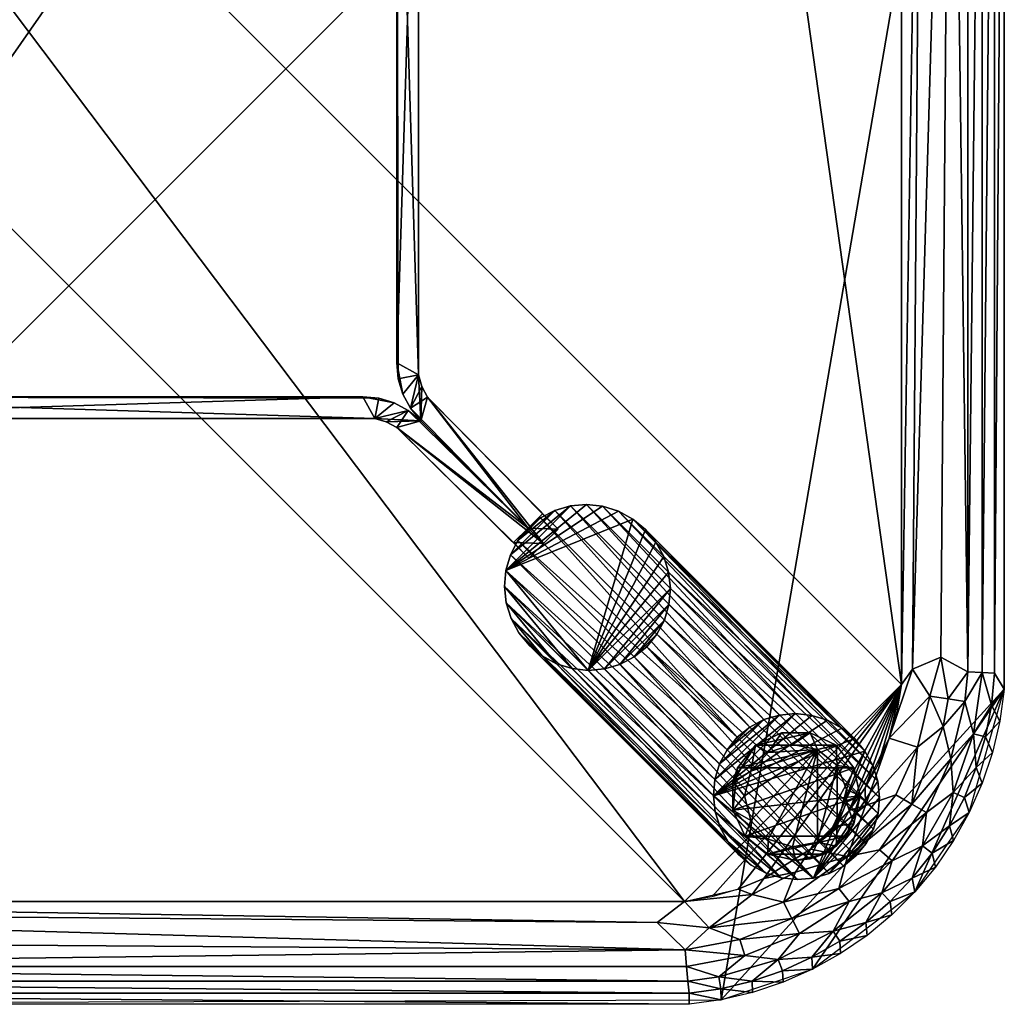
# Model space of a CAD drawing. Header units: inches. Extents: x 0 to 24, y -24 to 0.
# Tile 2 of 4: x 12 to 24, y -24 to -12. Entities that reach past the tile are written whole.
import ezdxf

# ---------------------------------------------------------------- set-up
doc = ezdxf.new("R2010")
doc.units = ezdxf.units.IN
for name, color, linetype in [('AFUTL-3-EDPL', 19, 'Continuous'), ('AFUTL-3-GDPL', 19, 'Continuous'), ('AFUTL-3-HWPT', 4, 'Continuous'), ('AFUTL-3-LGWD', 15, 'Continuous'), ('AFUTL-3-TPWD', 15, 'Continuous')]:
    doc.layers.add(name, color=color, linetype=linetype)

msp = doc.modelspace()

# ---------------------------------------------------------------- meshes
at = {"layer": 'AFUTL-3-EDPL'}
mesh = msp.add_polyface(dxfattribs=at)
corners = [(22.882, -19.916, 16.958), (23.002, -4.23, 16.994), (23.35, -4.059, 17.168), (23.88, -19.964, 17.719), (23.88, -4.034, 17.719), (24, -3.838, 18), (22.943, -3.131, 17.045), (23.253, -3.385, 17.168), (23.094, -3.752, 17.045), (23.378, -2.581, 17.509), (23.658, -2.884, 17.719), (23.625, -3.294, 17.509), (23.03, -2.741, 17.168), (23.35, -2.99, 17.323), (23.554, -19.948, 17.323), (23.554, -4.05, 17.323), (23.732, -4.041, 17.509), (23.769, -3.26, 17.719), (22.798, -3.495, 16.958), (22.505, -2.281, 17.045), (23.843, -3.644, 17.719), (23.946, -3.449, 18), (22.746, -3.895, 16.929), (22.305, -2.636, 16.929), (22.308, -2.422, 16.958), (23.731, -2.695, 18), (23.856, -3.067, 18), (22.596, -3.24, 16.929), (23.732, -19.957, 17.509)]
mesh.append_faces([[corners[k] for k in face] for face in [(18, 22, 27)]], dxfattribs={"vtx0": -1})
mesh.append_faces([[corners[k] for k in face] for face in [(6, 18, 19), (14, 2, 15), (13, 15, 7), (10, 25, 17), (8, 2, 1), (17, 26, 20)]], dxfattribs={"vtx0": -1, "vtx1": -1})
mesh.append_faces([[corners[k] for k in face] for face in [(6, 7, 8), (9, 10, 11), (6, 8, 18), (11, 16, 15), (11, 20, 16), (1, 22, 18), (12, 7, 6), (18, 23, 24), (7, 2, 8), (7, 15, 2)]], dxfattribs={"vtx0": -1, "vtx1": -1, "vtx2": -1})
mesh.append_faces([[corners[k] for k in face] for face in [(12, 13, 7), (9, 11, 13), (18, 8, 1)]], dxfattribs={"vtx0": -1, "vtx2": -1})
mesh.append_faces([[corners[k] for k in face] for face in [(20, 21, 4), (27, 23, 18)]], dxfattribs={"vtx1": -1})
mesh.append_faces([[corners[k] for k in face] for face in [(0, 1, 2), (14, 15, 16), (10, 17, 11), (25, 26, 17), (13, 11, 15), (20, 4, 16), (28, 16, 4), (17, 20, 11)]], dxfattribs={"vtx1": -1, "vtx2": -1})
mesh.append_faces([[corners[k] for k in face] for face in [(3, 4, 5), (21, 5, 4), (26, 21, 20)]], dxfattribs={"vtx2": -1})
mesh = msp.add_polyface(dxfattribs=at)
corners = [(23.227, -19.768, 17.093), (23.35, -4.059, 17.168), (23.554, -19.948, 17.323), (23.253, -20.613, 17.168), (22.943, -20.867, 17.045), (23.094, -20.246, 17.045), (23.732, -4.041, 17.509), (23.732, -19.957, 17.509), (23.658, -21.115, 17.719), (23.625, -20.704, 17.509), (23.769, -20.739, 17.719), (22.873, -21.561, 17.168), (23.856, -20.931, 18), (23.88, -19.964, 17.719), (24, -3.838, 18), (24, -20.16, 18), (22.596, -20.758, 16.929), (22.746, -20.104, 16.929), (23.002, -4.23, 16.994), (22.882, -19.916, 16.958), (23.52, -20.308, 17.323), (23.317, -20.278, 17.168), (22.746, -3.895, 16.929), (23.843, -20.354, 17.719), (23.88, -4.034, 17.719), (23.35, -21.008, 17.323), (23.378, -21.417, 17.509), (23.946, -20.549, 18), (22.308, -21.577, 16.958)]
mesh.append_faces([[corners[k] for k in face] for face in [(8, 9, 10), (10, 12, 8), (4, 16, 5), (22, 18, 17), (17, 19, 16), (3, 5, 21), (20, 21, 2), (23, 7, 13), (13, 15, 23), (10, 9, 23), (23, 27, 10)]], dxfattribs={"vtx0": -1, "vtx1": -1})
mesh.append_faces([[corners[k] for k in face] for face in [(4, 3, 11), (9, 20, 7), (23, 9, 7), (9, 25, 20), (25, 9, 26), (28, 16, 4), (5, 16, 19), (0, 5, 19), (0, 21, 5), (2, 21, 0)]], dxfattribs={"vtx0": -1, "vtx1": -1, "vtx2": -1})
mesh.append_faces([[corners[k] for k in face] for face in [(3, 4, 5), (2, 6, 7), (13, 14, 15), (17, 18, 19), (20, 3, 21), (7, 24, 13), (23, 15, 27), (19, 1, 0), (11, 3, 25), (7, 20, 2), (10, 27, 12)]], dxfattribs={"vtx0": -1, "vtx2": -1})
mesh.append_faces([[corners[k] for k in face] for face in [(0, 1, 2), (25, 3, 20)]], dxfattribs={"vtx1": -1, "vtx2": -1})
mesh = msp.add_polyface(dxfattribs=at)
corners = [(23.001, -22.07, 17.509), (22.507, -22.64, 17.509), (22.633, -22.25, 17.323), (23.051, -21.663, 17.323), (23.35, -21.008, 17.323), (23.378, -21.417, 17.509), (23.731, -21.303, 18), (23.658, -21.115, 17.719), (23.856, -20.931, 18), (21.636, -22.111, 16.929), (22.308, -21.577, 16.958), (22.087, -22.2, 17.045), (23.333, -21.826, 17.719), (23.382, -22.005, 18), (23.121, -22.156, 17.719), (22.111, -21.636, 16.929), (22.305, -21.362, 16.929), (22.596, -20.758, 16.929), (22.678, -21.448, 17.045), (22.873, -21.561, 17.168), (23.573, -21.663, 18), (22.478, -22.116, 17.168), (21.985, -22.587, 17.168), (21.454, -22.391, 16.958), (23.625, -20.704, 17.509), (23.513, -21.478, 17.719), (22.943, -20.867, 17.045), (23.16, -22.329, 18), (22.879, -22.464, 17.719)]
mesh.append_faces([[corners[k] for k in face] for face in [(6, 7, 8), (12, 13, 14), (21, 11, 19), (25, 5, 7), (18, 10, 26), (25, 20, 12), (14, 27, 28)]], dxfattribs={"vtx0": -1, "vtx1": -1})
mesh.append_faces([[corners[k] for k in face] for face in [(0, 1, 2), (3, 4, 5), (9, 10, 11), (5, 0, 3), (3, 0, 2), (11, 18, 19), (21, 22, 11), (11, 10, 18), (9, 11, 23), (5, 24, 7), (5, 12, 0), (3, 19, 4), (3, 2, 21), (21, 2, 22)]], dxfattribs={"vtx0": -1, "vtx1": -1, "vtx2": -1})
mesh.append_faces([[corners[k] for k in face] for face in [(9, 15, 10), (16, 17, 10), (20, 13, 12), (15, 16, 10), (12, 14, 0), (21, 19, 3), (25, 7, 6), (18, 26, 19), (13, 27, 14), (6, 20, 25), (25, 12, 5), (14, 28, 0)]], dxfattribs={"vtx1": -1, "vtx2": -1})
mesh = msp.add_polyface(dxfattribs=at)
corners = [(22.633, -22.25, 17.323), (22.111, -22.747, 17.323), (21.985, -22.587, 17.168), (21.454, -22.391, 16.958), (21.308, -22.754, 17.045), (20.927, -22.662, 16.958), (22.087, -22.2, 17.045), (22.879, -22.464, 17.719), (22.909, -22.631, 18), (22.609, -22.747, 17.719), (21.914, -23.107, 17.509), (21.654, -23.427, 17.719), (21.243, -23.452, 17.509), (21.411, -22.955, 17.168), (21.505, -23.137, 17.323), (20.778, -23.209, 17.168), (23.16, -22.329, 18), (21.994, -23.231, 17.719), (22.005, -23.382, 18), (22.507, -22.64, 17.509), (22.631, -22.909, 18), (22.329, -23.16, 18), (22.313, -23.004, 17.719), (21.663, -23.573, 18), (20.836, -23.405, 17.323), (23.001, -22.07, 17.509), (21.303, -23.731, 18), (21.298, -23.59, 17.719), (21.068, -22.468, 16.929), (21.636, -22.111, 16.929)]
mesh.append_faces([[corners[k] for k in face] for face in [(7, 8, 9), (13, 14, 15), (17, 18, 11), (2, 1, 13), (9, 20, 22), (11, 23, 27), (22, 21, 17)]], dxfattribs={"vtx0": -1, "vtx1": -1})
mesh.append_faces([[corners[k] for k in face] for face in [(0, 1, 2), (3, 4, 5), (6, 4, 3), (10, 11, 12), (1, 14, 13), (10, 12, 14), (0, 19, 1), (6, 2, 4), (19, 22, 10), (14, 12, 24), (25, 7, 19), (1, 10, 14), (19, 10, 1)]], dxfattribs={"vtx0": -1, "vtx1": -1, "vtx2": -1})
mesh.append_faces([[corners[k] for k in face] for face in [(3, 28, 29)]], dxfattribs={"vtx0": -1, "vtx2": -1})
mesh.append_faces([[corners[k] for k in face] for face in [(16, 8, 7), (17, 11, 10), (20, 21, 22), (18, 23, 11), (7, 9, 19), (2, 13, 4), (9, 22, 19), (23, 26, 27), (21, 18, 17), (8, 20, 9), (11, 27, 12), (22, 17, 10)]], dxfattribs={"vtx1": -1, "vtx2": -1})
mesh = msp.add_polyface(dxfattribs=at)
corners = [(3.872, -23.541, 17.323), (20.145, -23.719, 17.509), (3.855, -23.719, 17.509), (3.936, -22.872, 16.958), (20.109, -23.338, 17.168), (4.232, -23.227, 17.093), (3.222, -23.209, 17.168), (2.415, -22.594, 17.045), (3.285, -22.992, 17.045), (3.515, -23.49, 17.323), (3.553, -23.289, 17.168), (3.596, -23.067, 17.045), (3.841, -23.866, 17.719), (20.16, -24, 18), (3.84, -24, 18), (3.451, -23.946, 18), (3.072, -23.718, 17.719), (3.453, -23.81, 17.719), (2.757, -23.452, 17.509), (3.164, -23.405, 17.323), (3.481, -23.665, 17.509), (3.354, -22.759, 16.958), (2.546, -22.391, 16.958), (20.159, -23.866, 17.719), (3.896, -22.746, 16.929), (3.242, -22.596, 16.929), (19.768, -23.002, 16.994), (3.069, -23.856, 18), (2.702, -23.59, 17.719), (2.932, -22.468, 16.929)]
mesh.append_faces([[corners[k] for k in face] for face in [(6, 8, 10), (20, 9, 2), (15, 17, 14), (9, 10, 0), (16, 20, 17), (24, 3, 25), (8, 21, 11), (27, 16, 15), (17, 20, 12), (19, 6, 9), (25, 21, 29)]], dxfattribs={"vtx0": -1, "vtx1": -1})
mesh.append_faces([[corners[k] for k in face] for face in [(5, 11, 3), (18, 19, 20), (11, 21, 3), (8, 22, 21), (16, 18, 20), (5, 10, 11), (0, 10, 5), (25, 3, 21)]], dxfattribs={"vtx0": -1, "vtx1": -1, "vtx2": -1})
mesh.append_faces([[corners[k] for k in face] for face in [(0, 1, 2), (3, 4, 5), (6, 7, 8), (2, 9, 0), (12, 13, 14), (15, 16, 17), (9, 6, 10), (12, 20, 2), (2, 23, 12), (24, 26, 3), (10, 8, 11), (14, 17, 12), (20, 19, 9), (27, 28, 16)]], dxfattribs={"vtx0": -1, "vtx2": -1})
mesh.append_faces([[corners[k] for k in face] for face in [(5, 4, 0)]], dxfattribs={"vtx1": -1, "vtx2": -1})
mesh = msp.add_polyface(dxfattribs=at)
corners = [(3.855, -23.719, 17.509), (20.145, -23.719, 17.509), (20.159, -23.866, 17.719), (3.872, -23.541, 17.323), (20.109, -23.338, 17.168), (20.128, -23.541, 17.323), (21.303, -23.731, 18), (20.931, -23.856, 18), (20.928, -23.718, 17.719), (20.104, -22.746, 16.929), (19.768, -23.002, 16.994), (3.896, -22.746, 16.929), (21.308, -22.754, 17.045), (20.404, -23.067, 17.045), (20.927, -22.662, 16.958), (20.547, -23.81, 17.719), (20.836, -23.405, 17.323), (21.243, -23.452, 17.509), (20.519, -23.665, 17.509), (20.549, -23.946, 18), (3.936, -22.872, 16.958), (21.411, -22.955, 17.168), (20.778, -23.209, 17.168), (21.298, -23.59, 17.719), (21.505, -23.137, 17.323), (20.16, -24, 18), (3.841, -23.866, 17.719), (21.068, -22.468, 16.929), (21.454, -22.391, 16.958), (20.758, -22.596, 16.929)]
mesh.append_faces([[corners[k] for k in face] for face in [(3, 4, 5), (9, 10, 11), (15, 19, 2), (23, 6, 8), (13, 4, 10), (18, 15, 1), (8, 7, 15)]], dxfattribs={"vtx0": -1, "vtx1": -1})
mesh.append_faces([[corners[k] for k in face] for face in [(12, 13, 14), (16, 5, 4), (17, 18, 16), (14, 13, 9), (12, 21, 13), (24, 16, 22), (17, 8, 18), (22, 4, 13), (22, 16, 4), (16, 18, 5), (14, 27, 28)]], dxfattribs={"vtx0": -1, "vtx1": -1, "vtx2": -1})
mesh.append_faces([[corners[k] for k in face] for face in [(9, 13, 10), (14, 29, 27)]], dxfattribs={"vtx0": -1, "vtx2": -1})
mesh.append_faces([[corners[k] for k in face] for face in [(0, 1, 2), (6, 7, 8), (15, 2, 1), (20, 10, 4), (21, 22, 13), (23, 8, 17), (19, 25, 2), (26, 2, 25), (3, 5, 1), (7, 19, 15), (18, 1, 5), (8, 15, 18), (9, 29, 14)]], dxfattribs={"vtx1": -1, "vtx2": -1})
at = {"layer": 'AFUTL-3-GDPL'}
mesh = msp.add_polyface(dxfattribs=at)
corners = [(21.724, -22.024, 0.531), (20.842, -21.949), (21.724, -20.893, 0.531), (20.967, -20.843), (22.167, -21.117), (22.074, -21.949), (21.123, -21.986, 0.531), (21.633, -20.691), (20.833, -21.458, 0.531), (21.458, -22.246), (22.078, -21.537, 0.531), (20.749, -21.117), (21.123, -20.931, 0.531), (21.116, -22.168, 0.177), (22.245, -21.458), (20.69, -21.634), (21.633, -20.691, 0.177), (21.283, -20.691, 0.177), (22.167, -21.8, 0.177), (21.633, -22.226, 0.177), (20.69, -21.283, 0.177), (22.167, -21.117, 0.177), (20.842, -21.949, 0.177), (21.949, -22.074, 0.177), (21.949, -20.843, 0.177), (20.967, -20.843, 0.177), (22.245, -21.458, 0.177), (21.964, -21.091, 0.531), (21.964, -21.826, 0.531), (20.91, -21.157, 0.531), (20.69, -21.634, 0.177), (21.949, -20.843), (21.8, -22.168), (21.116, -22.168), (21.283, -20.691), (20.91, -21.759, 0.531), (21.419, -20.835, 0.531), (21.419, -22.082, 0.531), (22.078, -21.38, 0.531), (21.458, -22.246, 0.177)]
mesh.append_faces([[corners[k] for k in face] for face in [(12, 25, 29), (38, 21, 27), (10, 18, 26), (8, 20, 30), (36, 16, 17), (27, 21, 24), (35, 30, 22), (0, 19, 23), (28, 18, 10), (36, 17, 12), (35, 22, 6), (38, 26, 21), (12, 17, 25), (28, 23, 18), (14, 18, 5), (32, 23, 19), (15, 20, 11), (6, 22, 13), (5, 18, 23), (5, 23, 32), (2, 24, 16), (11, 25, 3), (14, 26, 18), (27, 24, 2), (0, 23, 28), (29, 20, 8), (15, 30, 20), (32, 19, 9), (8, 30, 35), (2, 16, 36), (10, 26, 38), (9, 19, 39)]])
mesh.append_faces([[corners[k] for k in face] for face in [(37, 13, 39), (9, 13, 33), (7, 24, 31), (3, 17, 34), (4, 26, 14), (1, 30, 15), (31, 21, 4), (33, 32, 9), (33, 22, 1), (34, 16, 7), (7, 3, 34), (37, 19, 0), (38, 28, 10)]], dxfattribs={"vtx0": -1})
mesh.append_faces([[corners[k] for k in face] for face in [(11, 4, 15), (31, 3, 7), (27, 28, 38), (15, 14, 1), (2, 0, 27), (4, 11, 31), (1, 5, 33)]], dxfattribs={"vtx0": -1, "vtx1": -1})
mesh.append_faces([[corners[k] for k in face] for face in [(1, 14, 5), (33, 5, 32), (31, 11, 3), (15, 4, 14), (27, 0, 28), (2, 8, 35), (2, 37, 0)]], dxfattribs={"vtx0": -1, "vtx2": -1})
mesh.append_faces([[corners[k] for k in face] for face in [(29, 25, 20), (6, 13, 37), (11, 20, 25), (36, 12, 2)]], dxfattribs={"vtx1": -1})
mesh.append_faces([[corners[k] for k in face] for face in [(6, 37, 2), (35, 6, 2), (12, 29, 2), (29, 8, 2)]], dxfattribs={"vtx1": -1, "vtx2": -1})
mesh.append_faces([[corners[k] for k in face] for face in [(1, 22, 30), (34, 17, 16), (9, 39, 13), (31, 24, 21), (4, 21, 26), (33, 13, 22), (7, 16, 24), (3, 25, 17), (37, 39, 19)]], dxfattribs={"vtx2": -1})
at = {"layer": 'AFUTL-3-HWPT'}
mesh = msp.add_polyface(dxfattribs=at)
corners = [(18.373, -18.02, 16.929), (16.614, -16.376, 15.679), (16.763, -7.269, 15.679), (18.196, -5.809, 16.929), (16.614, -16.376, 16.929), (16.614, -7.629, 16.929), (18.561, -18.207, 15.679), (18.384, -5.621, 15.679), (16.971, -7.408, 15.679), (16.859, -16.327, 16.929), (16.971, -16.598, 15.679), (16.971, -7.408, 16.929), (18.196, -18.196, 16.929), (18.373, -5.985, 16.929), (16.763, -16.736, 15.679), (16.614, -7.629, 15.679), (16.763, -7.269, 16.929), (16.763, -16.736, 16.929), (18.384, -18.384, 15.679), (18.561, -5.798, 15.679), (16.859, -7.678, 15.679), (16.971, -16.598, 16.929), (16.859, -16.327, 15.679), (16.859, -7.678, 16.929), (16.671, -16.564, 15.679), (16.671, -16.564, 16.929), (16.671, -7.442, 15.679), (16.671, -7.442, 16.929), (16.902, -16.468, 16.929), (16.902, -7.537, 15.679), (16.902, -16.468, 15.679), (16.902, -7.537, 16.929), (16.888, -16.888, 15.679), (16.888, -7.117, 15.679), (16.595, -16.181, 15.679), (16.595, -7.824, 16.929)]
mesh.append_faces([[corners[k] for k in face] for face in [(9, 20, 23), (0, 10, 21), (8, 13, 11), (21, 12, 0), (12, 6, 0), (3, 11, 13), (25, 1, 24), (27, 2, 26), (18, 10, 6), (8, 7, 19), (7, 13, 19), (21, 30, 28), (23, 29, 31), (17, 24, 14), (5, 26, 15), (28, 22, 9), (31, 8, 11), (16, 33, 2), (4, 34, 1), (35, 27, 5)]], dxfattribs={"vtx0": -1})
mesh.append_faces([[corners[k] for k in face] for face in [(35, 34, 4), (3, 33, 16), (15, 20, 34), (32, 10, 18), (23, 35, 9), (16, 11, 3), (2, 20, 26), (28, 17, 21), (24, 22, 14), (26, 20, 15), (9, 17, 28), (14, 22, 32), (33, 20, 2)]], dxfattribs={"vtx0": -1, "vtx1": -1})
mesh.append_faces([[corners[k] for k in face] for face in [(34, 22, 24), (23, 27, 35)]], dxfattribs={"vtx0": -1, "vtx1": -1, "vtx2": -1})
mesh.append_faces([[corners[k] for k in face] for face in [(32, 12, 17), (8, 33, 7), (9, 35, 4), (21, 17, 12), (34, 20, 22), (32, 22, 30), (16, 23, 31), (9, 4, 25), (23, 16, 27), (33, 29, 20), (32, 30, 10), (16, 31, 11)]], dxfattribs={"vtx0": -1, "vtx2": -1})
mesh.append_faces([[corners[k] for k in face] for face in [(22, 20, 9), (18, 12, 32), (6, 10, 0), (7, 33, 3), (19, 13, 8), (3, 13, 7), (27, 26, 5), (25, 24, 17), (18, 6, 12), (4, 1, 25), (16, 2, 27), (5, 15, 35)]], dxfattribs={"vtx1": -1})
mesh.append_faces([[corners[k] for k in face] for face in [(15, 34, 35), (25, 17, 9), (8, 29, 33)]], dxfattribs={"vtx1": -1, "vtx2": -1})
mesh.append_faces([[corners[k] for k in face] for face in [(31, 29, 8), (28, 30, 22), (23, 20, 29), (21, 10, 30), (17, 14, 32), (24, 1, 34)]], dxfattribs={"vtx2": -1})
mesh = msp.add_polyface(dxfattribs=at)
corners = [(5.985, -18.373, 16.929), (7.629, -16.614, 15.679), (16.736, -16.764, 15.679), (18.196, -18.196, 16.929), (7.629, -16.614, 16.929), (16.376, -16.614, 16.929), (5.798, -18.561, 15.679), (18.384, -18.384, 15.679), (16.597, -16.971, 15.679), (7.678, -16.859, 16.929), (7.408, -16.971, 15.679), (16.597, -16.971, 16.929), (5.809, -18.196, 16.929), (18.019, -18.373, 16.929), (7.269, -16.764, 15.679), (16.376, -16.614, 15.679), (16.736, -16.764, 16.929), (7.269, -16.764, 16.929), (5.621, -18.384, 15.679), (18.207, -18.561, 15.679), (16.327, -16.859, 15.679), (7.408, -16.971, 16.929), (7.678, -16.859, 15.679), (16.327, -16.859, 16.929), (7.442, -16.671, 15.679), (7.442, -16.671, 16.929), (16.563, -16.671, 15.679), (16.563, -16.671, 16.929), (7.537, -16.902, 16.929), (16.468, -16.902, 15.679), (7.537, -16.902, 15.679), (16.468, -16.902, 16.929), (7.117, -16.888, 15.679), (16.888, -16.888, 15.679), (7.824, -16.595, 15.679), (16.181, -16.595, 16.929)]
mesh.append_faces([[corners[k] for k in face] for face in [(9, 20, 23), (0, 10, 21), (8, 13, 11), (21, 12, 0), (12, 6, 0), (3, 11, 13), (25, 1, 24), (27, 2, 26), (18, 10, 6), (8, 7, 19), (7, 13, 19), (21, 30, 28), (23, 29, 31), (17, 24, 14), (5, 26, 15), (28, 22, 9), (31, 8, 11), (16, 33, 2), (4, 34, 1), (35, 27, 5)]], dxfattribs={"vtx0": -1})
mesh.append_faces([[corners[k] for k in face] for face in [(35, 34, 4), (3, 33, 16), (15, 20, 34), (32, 10, 18), (23, 35, 9), (16, 11, 3), (2, 20, 26), (28, 17, 21), (24, 22, 14), (26, 20, 15), (9, 17, 28), (14, 22, 32), (33, 20, 2)]], dxfattribs={"vtx0": -1, "vtx1": -1})
mesh.append_faces([[corners[k] for k in face] for face in [(34, 22, 24), (23, 27, 35)]], dxfattribs={"vtx0": -1, "vtx1": -1, "vtx2": -1})
mesh.append_faces([[corners[k] for k in face] for face in [(32, 12, 17), (8, 33, 7), (9, 35, 4), (21, 17, 12), (34, 20, 22), (32, 22, 30), (16, 23, 31), (9, 4, 25), (23, 16, 27), (33, 29, 20), (32, 30, 10), (16, 31, 11)]], dxfattribs={"vtx0": -1, "vtx2": -1})
mesh.append_faces([[corners[k] for k in face] for face in [(22, 20, 9), (18, 12, 32), (6, 10, 0), (7, 33, 3), (19, 13, 8), (3, 13, 7), (27, 26, 5), (25, 24, 17), (18, 6, 12), (4, 1, 25), (16, 2, 27), (5, 15, 35)]], dxfattribs={"vtx1": -1})
mesh.append_faces([[corners[k] for k in face] for face in [(15, 34, 35), (25, 17, 9), (8, 29, 33)]], dxfattribs={"vtx1": -1, "vtx2": -1})
mesh.append_faces([[corners[k] for k in face] for face in [(31, 29, 8), (28, 30, 22), (23, 20, 29), (21, 10, 30), (17, 14, 32), (24, 1, 34)]], dxfattribs={"vtx2": -1})
at = {"layer": 'AFUTL-3-LGWD'}
mesh = msp.add_polyface(dxfattribs=at)
corners = [(18.212, -19.626, 16.929), (18.084, -19.472, 16.929), (17.989, -19.296, 16.929), (17.929, -19.106, 16.929), (17.908, -18.908, 16.929), (17.925, -18.711, 16.929), (17.98, -18.522, 16.929), (18.072, -18.348, 16.929), (18.196, -18.196, 16.929), (18.348, -18.072, 16.929), (18.522, -17.981, 16.929), (18.711, -17.925, 16.929), (18.908, -17.908, 16.929), (19.105, -17.93, 16.929), (19.296, -17.989, 16.929), (19.471, -18.085, 16.929), (19.626, -18.212, 16.929), (19.753, -18.367, 16.929), (19.849, -18.543, 16.929), (19.909, -18.733, 16.929), (19.93, -18.93, 16.929), (19.913, -19.127, 16.929), (19.857, -19.317, 16.929), (19.766, -19.49, 16.929), (19.642, -19.642, 16.929), (19.49, -19.766, 16.929), (19.316, -19.858, 16.929), (19.127, -19.913, 16.929), (18.93, -19.93, 16.929), (18.733, -19.909, 16.929), (18.542, -19.849, 16.929), (18.366, -19.754, 16.929), (20.761, -22.175, 0.03), (20.915, -22.303, 0.03), (21.091, -22.398, 0.03), (21.281, -22.458, 0.03), (21.479, -22.479, 0.03), (21.676, -22.462, 0.03), (21.865, -22.406, 0.03), (22.039, -22.315, 0.03), (22.191, -22.191, 0.03), (22.315, -22.039, 0.03), (22.406, -21.865, 0.03), (22.462, -21.676, 0.03), (22.479, -21.479, 0.03), (22.457, -21.282, 0.03), (22.398, -21.091, 0.03), (22.302, -20.915, 0.03), (22.175, -20.761, 0.03), (22.02, -20.633, 0.03), (21.844, -20.538, 0.03), (21.654, -20.478, 0.03), (21.456, -20.457, 0.03), (21.259, -20.474, 0.03), (21.07, -20.53, 0.03), (20.897, -20.621, 0.03), (20.745, -20.745, 0.03), (20.621, -20.897, 0.03), (20.529, -21.071, 0.03), (20.474, -21.26, 0.03), (20.456, -21.457, 0.03), (20.478, -21.654, 0.03), (20.538, -21.845, 0.03), (20.633, -22.02, 0.03)]
mesh.append_faces([[corners[k] for k in face] for face in [(0, 63, 32), (30, 33, 34), (28, 35, 36), (26, 37, 38), (24, 39, 40), (62, 1, 2), (60, 3, 4), (58, 5, 6), (56, 7, 8), (55, 10, 54), (53, 12, 52), (51, 14, 50), (49, 16, 48), (47, 18, 46), (45, 20, 44), (43, 22, 42), (23, 25, 24), (7, 9, 8), (55, 57, 56), (39, 41, 40)]], dxfattribs={"vtx0": -1})
mesh.append_faces([[corners[k] for k in face] for face in [(1, 63, 0), (31, 33, 30), (29, 35, 28), (27, 37, 26), (25, 39, 24), (63, 1, 62), (61, 3, 60), (59, 5, 58), (57, 7, 56), (56, 9, 55), (54, 11, 53), (52, 13, 51), (50, 15, 49), (48, 17, 47), (46, 19, 45), (44, 21, 43), (42, 23, 41), (1, 31, 2), (2, 30, 3), (3, 29, 4), (4, 28, 5), (27, 20, 28), (20, 27, 21), (21, 26, 22), (22, 25, 23), (5, 11, 6), (6, 10, 7), (33, 63, 34), (34, 62, 35), (35, 61, 36), (36, 60, 37), (59, 52, 60), (52, 59, 53), (53, 58, 54), (54, 57, 55), (37, 43, 38), (38, 42, 39)]], dxfattribs={"vtx0": -1, "vtx1": -1})
mesh.append_faces([[corners[k] for k in face] for face in [(5, 28, 15), (37, 60, 47)]], dxfattribs={"vtx0": -1, "vtx1": -1, "vtx2": -1})
mesh.append_faces([[corners[k] for k in face] for face in [(31, 32, 33), (29, 34, 35), (27, 36, 37), (25, 38, 39), (61, 2, 3), (59, 4, 5), (57, 6, 7), (55, 9, 10), (53, 11, 12), (51, 13, 14), (49, 15, 16), (47, 17, 18), (45, 19, 20), (43, 21, 22), (41, 23, 24), (2, 31, 30), (3, 30, 29), (4, 29, 28), (5, 15, 14), (28, 20, 19), (28, 19, 18), (21, 27, 26), (22, 26, 25), (28, 17, 16), (28, 16, 15), (5, 13, 12), (5, 12, 11), (6, 11, 10), (7, 10, 9), (34, 63, 62), (35, 62, 61), (36, 61, 60), (37, 47, 46), (60, 52, 51), (60, 51, 50), (53, 59, 58), (54, 58, 57), (60, 49, 48), (60, 48, 47), (37, 45, 44), (37, 44, 43), (38, 43, 42), (39, 42, 41)]], dxfattribs={"vtx0": -1, "vtx2": -1})
mesh.append_faces([[corners[k] for k in face] for face in [(0, 32, 31), (30, 34, 29), (28, 36, 27), (26, 38, 25), (62, 2, 61), (60, 4, 59), (58, 6, 57), (0, 31, 1), (32, 63, 33)]], dxfattribs={"vtx1": -1})
mesh.append_faces([[corners[k] for k in face] for face in [(18, 17, 28), (14, 13, 5), (50, 49, 60), (46, 45, 37)]], dxfattribs={"vtx1": -1, "vtx2": -1})
mesh.append_faces([[corners[k] for k in face] for face in [(24, 40, 41), (56, 8, 9), (54, 10, 11), (52, 12, 13), (50, 14, 15), (48, 16, 17), (46, 18, 19), (44, 20, 21), (42, 22, 23)]], dxfattribs={"vtx2": -1})
at = {"layer": 'AFUTL-3-TPWD'}
mesh = msp.add_polyface(dxfattribs=at)
corners = [(3.84, 0.002, 18), (3.84, -24, 18), (24, -20.16, 18), (3.896, -22.746, 16.929), (3.896, -1.253, 16.929), (22.746, -20.104, 16.929), (20.549, -0.052, 18), (20.549, -23.946, 18), (22.746, -3.895, 16.929), (0.054, -3.449, 18), (0.054, -20.549, 18), (24, -3.838, 18), (21.887, -2.111, 16.929), (2.113, -2.111, 16.929), (21.887, -21.887, 16.929), (2.113, -21.887, 16.929), (20.104, -1.253, 16.929), (1.254, -3.895, 16.929), (20.104, -22.746, 16.929), (1.254, -20.104, 16.929), (23.573, -2.336, 18), (2.337, -0.426, 18), (23.573, -21.663, 18), (2.337, -23.573, 18), (22.468, -21.068, 16.929), (21.068, -1.531, 16.929), (2.932, -22.468, 16.929), (1.532, -2.93, 16.929), (22.468, -2.93, 16.929), (1.532, -21.068, 16.929), (2.932, -1.531, 16.929), (21.068, -22.468, 16.929), (0.427, -21.663, 18), (21.663, -23.573, 18), (21.663, -0.426, 18), (0.427, -2.336, 18), (22.631, -1.089, 18), (1.369, -22.909, 18), (1.091, -1.367, 18), (22.909, -22.631, 18), (1.311, -20.435, 16.929), (3.565, -1.309, 16.929), (20.435, -22.689, 16.929), (22.689, -3.563, 16.929), (3.565, -22.689, 16.929), (1.311, -3.563, 16.929), (20.435, -1.309, 16.929), (22.689, -20.435, 16.929), (1.404, -20.758, 16.929), (3.242, -1.402, 16.929), (20.758, -22.596, 16.929), (22.596, -3.24, 16.929), (1.404, -3.24, 16.929), (20.758, -1.402, 16.929), (22.596, -20.758, 16.929), (3.242, -22.596, 16.929), (22.111, -21.636, 16.929), (1.889, -2.362, 16.929), (2.364, -22.111, 16.929), (21.636, -1.887, 16.929), (21.636, -22.111, 16.929), (1.889, -21.636, 16.929), (22.111, -2.362, 16.929), (2.364, -1.887, 16.929), (21.362, -1.693, 16.929), (22.305, -21.362, 16.929)]
mesh.append_faces([[corners[k] for k in face] for face in [(38, 0, 21), (1, 37, 23), (2, 39, 22), (4, 49, 41), (55, 3, 44)]], dxfattribs={"vtx0": -1})
mesh.append_faces([[corners[k] for k in face] for face in [(10, 0, 9), (11, 7, 2), (5, 16, 8), (17, 3, 19), (48, 3, 29), (58, 3, 26), (29, 3, 61), (9, 0, 35), (35, 0, 38), (19, 3, 40), (26, 3, 55), (40, 3, 48), (15, 3, 58), (61, 3, 15)]], dxfattribs={"vtx0": -1, "vtx1": -1})
mesh.append_faces([[corners[k] for k in face] for face in [(11, 6, 1), (1, 6, 10), (4, 18, 17), (5, 18, 4)]], dxfattribs={"vtx0": -1, "vtx1": -1, "vtx2": -1})
mesh.append_faces([[corners[k] for k in face] for face in [(17, 18, 3), (10, 6, 0), (11, 1, 7), (5, 4, 16), (8, 53, 25), (2, 33, 39), (8, 25, 64), (4, 27, 57), (8, 62, 28), (5, 60, 31), (1, 10, 32), (2, 7, 33), (11, 34, 6), (4, 30, 49), (5, 42, 18), (8, 28, 51), (4, 17, 45), (8, 16, 46), (5, 54, 24), (5, 50, 42), (4, 45, 52), (5, 56, 14), (8, 59, 12), (8, 12, 62), (4, 13, 63), (5, 65, 56)]], dxfattribs={"vtx0": -1, "vtx2": -1})
mesh.append_faces([[corners[k] for k in face] for face in [(52, 27, 4), (31, 50, 5), (32, 37, 1), (24, 65, 5), (63, 30, 4), (36, 34, 11), (46, 53, 8), (57, 13, 4), (14, 60, 5), (64, 59, 8)]], dxfattribs={"vtx1": -1, "vtx2": -1})
mesh.append_faces([[corners[k] for k in face] for face in [(11, 20, 36), (51, 43, 8), (5, 47, 54)]], dxfattribs={"vtx2": -1})

doc.saveas('drawing.dxf')
